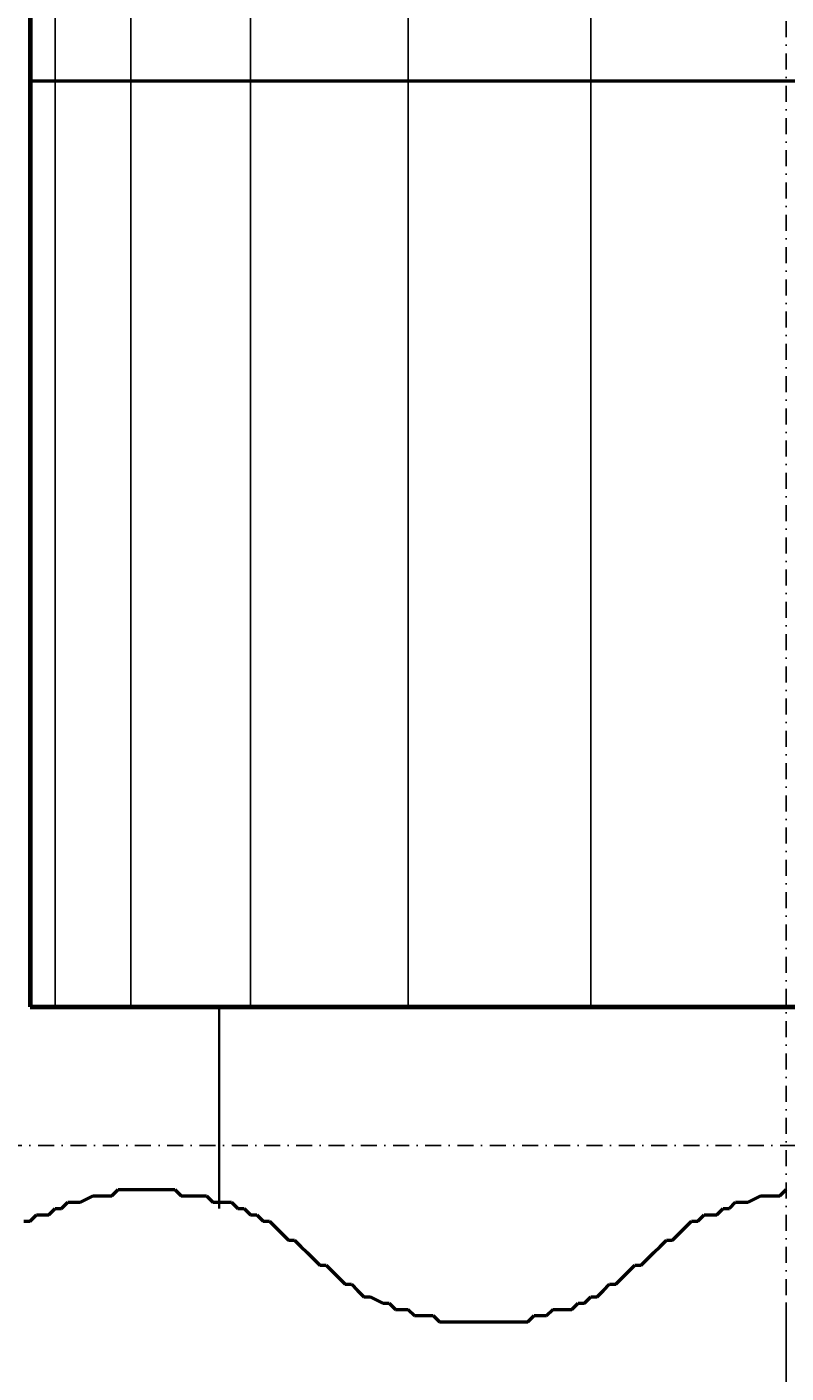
# Model space of a CAD drawing. Header units: millimetres. Extents: x 361 to 67326, y 666 to 56869.
# Tile 102 of 129: x 59358 to 59659, y 13881 to 14415. Entities that reach past the tile are written whole.
import ezdxf

# ---------------------------------------------------------------- set-up
doc = ezdxf.new("R2010")
doc.units = ezdxf.units.MM
doc.linetypes.add('DASHDOT', pattern=[25.4, 12.7, -6.35, 0, -6.35])
for name, color, linetype in [('maat', 1, 'Continuous'), ('stramien', 1, 'DASHDOT'), ('vanarris', 253, 'Continuous')]:
    doc.layers.add(name, color=color, linetype=linetype)
doc.styles.get("Standard").update_dxf_attribs({"font": 'arial.ttf'})
doc.dimstyles.new('Annotative', dxfattribs={"dimscale": 0, "dimtxt": 2, "dimasz": 2.5, "dimexe": 1.25, "dimexo": 0.625, "dimtad": 1, "dimdec": 0, "dimtxsty": 'Standard', "dimcen": 2.5, "dimadec": 0, "dimazin": 0, "dimtfac": 1, "dimtdec": 0, "dimtmove": 0, "dimatfit": 3, "dimfxl": 1, "dimarcsym": 0})

# ---------------------------------------------------------------- blocks, each defined once
blk = doc.blocks.new('*U72')
at = {"layer": 'stramien', "color": 1, "ltscale": 0.5}
blk.add_lwpolyline([(0, 21501.25), (0, -25501.25)], dxfattribs=at)
blk = doc.blocks.new('*U71')
at = {"layer": 'stramien', "color": 0, "linetype": 'ByBlock', "lineweight": -2, "transparency": 16777216}
blk.add_blockref('*U72', (50400, 0), dxfattribs=at)
blk = doc.blocks.new('*D423')
at = {"layer": 'Defpoints', "color": 0, "transparency": 16777216}
for p in [(52458.87, 13971.19), (59658.87, 13971.19), (59658.87, 13168.94)]:
    blk.add_point(p, dxfattribs=at)
at = {"layer": 'maat', "color": 0, "lineweight": -2, "transparency": 16777216}
for p, q in [((52458.87, 13908.69), (52458.87, 13043.94)), ((59658.87, 13908.69), (59658.87, 13043.94)), ((52708.87, 13168.94), (59408.87, 13168.94))]:
    blk.add_line(p, q, dxfattribs=at)
at = {"layer": 'maat', "color": 0, "transparency": 16777216}
for points in [[(52708.87, 13210.6), (52708.87, 13127.27), (52458.87, 13168.94)], [(59408.87, 13210.6), (59408.87, 13127.27), (59658.87, 13168.94)]]:
    blk.add_solid(points, dxfattribs=at)
at = {"layer": 'maat', "color": 0, "transparency": 16777216, "insert": (56058.87, 13333.55), "char_height": 200, "attachment_point": 5}
blk.add_mtext('7200', dxfattribs=at)

msp = doc.modelspace()

# ---------------------------------------------------------------- linework, layer by layer
at = {"layer": 'stramien', "color": 1, "ltscale": 0.5}
msp.add_lwpolyline([(1736.51, 13971.19), (67326.24, 13971.19)], dxfattribs=at)
at = {"layer": 'vanarris', "lineweight": 70}
for p, q in [((59358.87, 16511.19), (59358.87, 14026.19)), ((59358.87, 14026.19), (59958.87, 14026.19))]:
    msp.add_line(p, q, dxfattribs=at)
at = {"layer": 'vanarris', "lineweight": 25}
for p, q in [((59368.87, 16511.19), (59368.87, 14026.19)), ((59398.87, 16511.19), (59398.87, 14026.19)), ((59446.37, 16511.19), (59446.37, 14026.19)), ((59508.87, 16511.19), (59508.87, 14026.19)), ((59581.37, 16511.19), (59581.37, 14026.19))]:
    msp.add_line(p, q, dxfattribs=at)
at = {"layer": 'vanarris', "lineweight": 50}
for p, q in [((59358.87, 14393.69), (59958.87, 14393.69)), ((59371.37, 13946.19), (59373.87, 13948.69)), ((59373.87, 13948.69), (59376.37, 13948.69)), ((59376.37, 13948.69), (59378.87, 13948.69)), ((59378.87, 13948.69), (59383.87, 13951.19)), ((59383.87, 13951.19), (59386.37, 13951.19)), ((59386.37, 13951.19), (59388.87, 13951.19)), ((59388.87, 13951.19), (59391.37, 13951.19)), ((59391.37, 13951.19), (59393.87, 13953.69)), ((59393.87, 13953.69), (59398.87, 13953.69)), ((59398.87, 13953.69), (59401.37, 13953.69)), ((59401.37, 13953.69), (59403.87, 13953.69)), ((59403.87, 13953.69), (59406.37, 13953.69)), ((59406.37, 13953.69), (59411.37, 13953.69)), ((59411.37, 13953.69), (59413.87, 13953.69)), ((59413.87, 13953.69), (59416.37, 13953.69)), ((59416.37, 13953.69), (59418.87, 13951.19)), ((59418.87, 13951.19), (59423.87, 13951.19)), ((59423.87, 13951.19), (59426.37, 13951.19)), ((59426.37, 13951.19), (59428.87, 13951.19)), ((59428.87, 13951.19), (59431.37, 13948.69)), ((59431.37, 13948.69), (59433.87, 13948.69)), ((59433.87, 13948.69), (59438.87, 13948.69)), ((59438.87, 13948.69), (59441.37, 13946.19)), ((59636.37, 13946.19), (59638.87, 13948.69)), ((59638.87, 13948.69), (59641.37, 13948.69)), ((59641.37, 13948.69), (59643.87, 13948.69)), ((59643.87, 13948.69), (59648.87, 13951.19)), ((59648.87, 13951.19), (59651.37, 13951.19)), ((59651.37, 13951.19), (59653.87, 13951.19)), ((59653.87, 13951.19), (59656.37, 13951.19)), ((59656.37, 13951.19), (59658.87, 13953.69)), ((59358.87, 13941.19), (59361.37, 13943.69)), ((59361.37, 13943.69), (59366.37, 13943.69)), ((59366.37, 13943.69), (59368.87, 13946.19)), ((59368.87, 13946.19), (59371.37, 13946.19)), ((59441.37, 13946.19), (59443.87, 13946.19)), ((59443.87, 13946.19), (59446.37, 13943.69)), ((59446.37, 13943.69), (59448.87, 13943.69)), ((59448.87, 13943.69), (59451.37, 13941.19)), ((59623.87, 13941.19), (59626.37, 13943.69)), ((59626.37, 13943.69), (59631.37, 13943.69)), ((59631.37, 13943.69), (59633.87, 13946.19)), ((59633.87, 13946.19), (59636.37, 13946.19)), ((59356.37, 13941.19), (59358.87, 13941.19)), ((59451.37, 13941.19), (59453.87, 13941.19)), ((59453.87, 13941.19), (59456.37, 13938.69)), ((59456.37, 13938.69), (59458.87, 13936.19)), ((59616.37, 13936.19), (59618.87, 13938.69)), ((59618.87, 13938.69), (59621.37, 13941.19)), ((59621.37, 13941.19), (59623.87, 13941.19)), ((59458.87, 13936.19), (59461.37, 13933.69)), ((59461.37, 13933.69), (59463.87, 13933.69)), ((59463.87, 13933.69), (59466.37, 13931.19)), ((59608.87, 13931.19), (59611.37, 13933.69)), ((59611.37, 13933.69), (59613.87, 13933.69)), ((59613.87, 13933.69), (59616.37, 13936.19)), ((59466.37, 13931.19), (59468.87, 13928.69)), ((59468.87, 13928.69), (59471.37, 13926.19)), ((59603.87, 13926.19), (59606.37, 13928.69)), ((59606.37, 13928.69), (59608.87, 13931.19)), ((59471.37, 13926.19), (59473.87, 13923.69)), ((59473.87, 13923.69), (59476.37, 13923.69)), ((59476.37, 13923.69), (59478.87, 13921.19)), ((59596.37, 13921.19), (59598.87, 13923.69)), ((59598.87, 13923.69), (59601.37, 13923.69)), ((59601.37, 13923.69), (59603.87, 13926.19)), ((59478.87, 13921.19), (59481.37, 13918.69)), ((59481.37, 13918.69), (59483.87, 13916.19)), ((59591.37, 13916.19), (59593.87, 13918.69)), ((59593.87, 13918.69), (59596.37, 13921.19)), ((59483.87, 13916.19), (59486.37, 13916.19)), ((59486.37, 13916.19), (59488.87, 13913.69)), ((59488.87, 13913.69), (59491.37, 13911.19)), ((59491.37, 13911.19), (59493.87, 13911.19)), ((59493.87, 13911.19), (59498.87, 13908.69)), ((59578.87, 13908.69), (59581.37, 13911.19)), ((59581.37, 13911.19), (59583.87, 13911.19)), ((59583.87, 13911.19), (59586.37, 13913.69)), ((59586.37, 13913.69), (59588.87, 13916.19)), ((59588.87, 13916.19), (59591.37, 13916.19)), ((59498.87, 13908.69), (59501.37, 13908.69)), ((59501.37, 13908.69), (59503.87, 13906.19)), ((59503.87, 13906.19), (59506.37, 13906.19)), ((59506.37, 13906.19), (59508.87, 13906.19)), ((59508.87, 13906.19), (59511.37, 13903.69)), ((59563.87, 13903.69), (59566.37, 13906.19)), ((59566.37, 13906.19), (59571.37, 13906.19)), ((59571.37, 13906.19), (59573.87, 13906.19)), ((59573.87, 13906.19), (59576.37, 13908.69)), ((59576.37, 13908.69), (59578.87, 13908.69)), ((59511.37, 13903.69), (59516.37, 13903.69)), ((59516.37, 13903.69), (59518.87, 13903.69)), ((59518.87, 13903.69), (59521.37, 13901.19)), ((59521.37, 13901.19), (59523.87, 13901.19)), ((59523.87, 13901.19), (59526.37, 13901.19)), ((59526.37, 13901.19), (59531.37, 13901.19)), ((59531.37, 13901.19), (59533.87, 13901.19)), ((59533.87, 13901.19), (59536.37, 13901.19)), ((59536.37, 13901.19), (59538.87, 13901.19)), ((59538.87, 13901.19), (59543.87, 13901.19)), ((59543.87, 13901.19), (59546.37, 13901.19)), ((59546.37, 13901.19), (59548.87, 13901.19)), ((59548.87, 13901.19), (59551.37, 13901.19)), ((59551.37, 13901.19), (59556.37, 13901.19)), ((59556.37, 13901.19), (59558.87, 13903.69)), ((59558.87, 13903.69), (59561.37, 13903.69)), ((59561.37, 13903.69), (59563.87, 13903.69))]:
    msp.add_line(p, q, dxfattribs=at)
at = {"layer": 'vanarris', "lineweight": 35}
msp.add_line((59433.87, 14026.19), (59433.87, 13946.19), dxfattribs=at)

# ---------------------------------------------------------------- block references
at = {"layer": 'stramien'}
msp.add_blockref('*U71', (9258.87, 34362.49), dxfattribs=at)

# ---------------------------------------------------------------- dimensions: what is measured, and where the dimension line sits
at = {"layer": 'maat'}
dim = msp.add_linear_dim(base=(59658.87, 13168.94), p1=(52458.87, 13971.19), p2=(59658.87, 13971.19), dimstyle='Annotative', dxfattribs=at)
dim.commit()
dim.dimension.update_dxf_attribs({"geometry": '*D423', "text_midpoint": (56058.87, 13333.55)})

doc.saveas('drawing.dxf')
